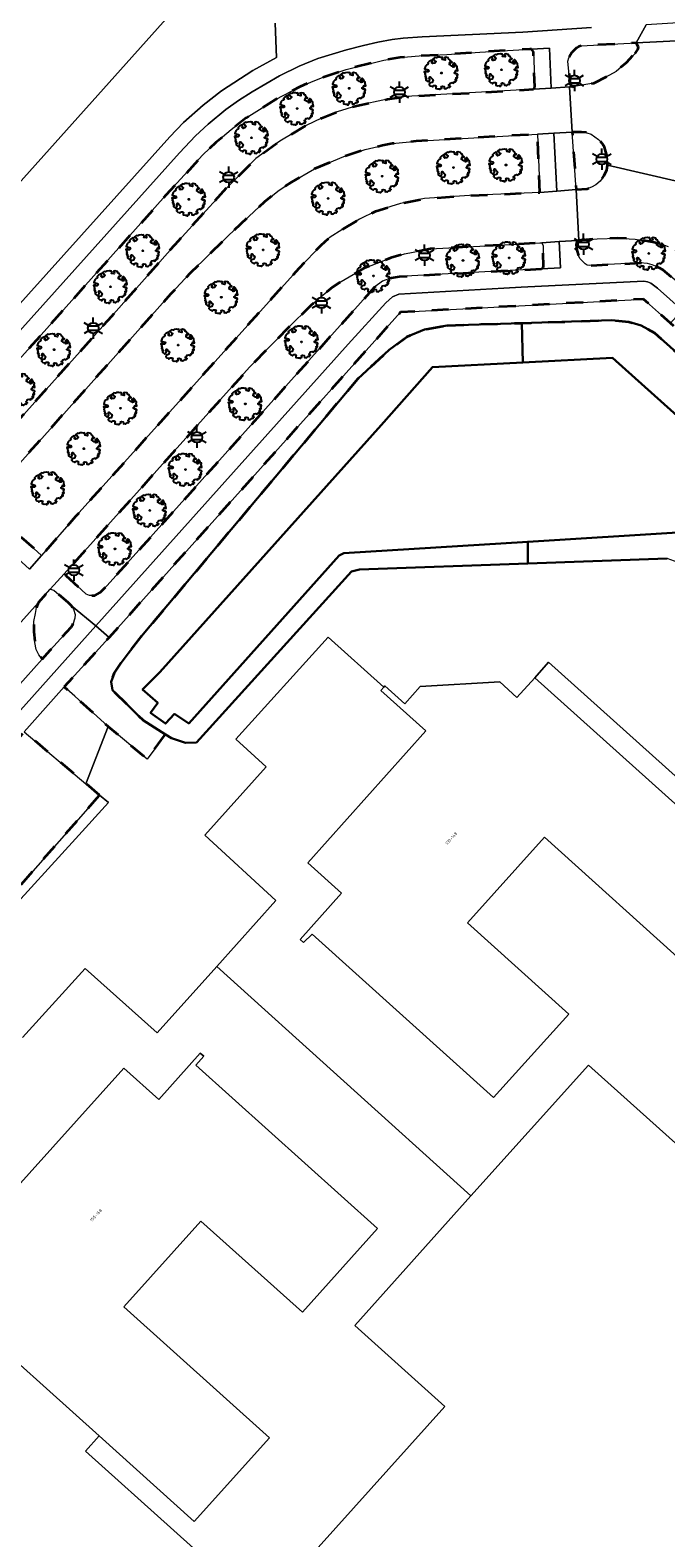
# Model space of a CAD drawing. Extents: x 105780 to 185197, y 477999 to 525027.
# Tile 136 of 256: x 108524 to 108600, y 478368 to 478546. Entities that reach past the tile are written whole.
import ezdxf
from ezdxf.enums import TextEntityAlignment as Align

# ---------------------------------------------------------------- set-up
doc = ezdxf.new("R2010")
doc.units = 0
doc.linetypes.add('XX-HIDDEN', pattern=[4, 2, -2])
for name, color, linetype, lineweight in [('B-GV-GR-BOOM-S', 252, 'Continuous', 25), ('B-GV-GR-HAAG_01-G', 252, 'GR-HAAG1', 13), ('B-GV-GR-MATERIAALGRENS-G', 252, 'XX-HIDDEN', 35), ('B-RO-IE-MEUBILAIR_WEGMEUBILAIR-S', 252, 'Continuous', 25), ('B-WE-GW-WATERGANG_SLOOT_INSTEEK-G', 252, 'Continuous', 30), ('B-XX-KG-KADASTRAAL_BEBOUWING-G', 252, 'Continuous', 20), ('B1-WE-OG-BEBOUWING-T18', 7, 'Continuous', 18), ('B1-WE-OG-TERREIN_ERF-GV', 252, 'Continuous', 18), ('B1-WE-VH-VERHARDING_ASFALT-GV', 252, 'Continuous', 18), ('B1-WE-VH-VERHARDING_BETONSTRAATSTEEN-GV', 252, 'Continuous', 18), ('B1-WE-VH-VERHARDING_TEGEL-GV', 252, 'Continuous', 18)]:
    doc.layers.add(name, color=color, linetype=linetype, lineweight=lineweight)
doc.styles.add('NLCS-ISO', font='NLCS-ISO.ttf')
doc.styles.add('NLCS-ISO-M200-T18', font='NLCS-ISO.ttf', dxfattribs={"height": 0.36})
doc.linetypes.add('GR-HAAG1', pattern='A,6,[176,NLCS.shx,S=0.125,R=0,X=0,Y=0],-2', length=8)

# ---------------------------------------------------------------- blocks, each defined once
blk = doc.blocks.new('B-SIE-WEG_LICHTMAST-SO')
at = {"ltscale": 0.1}
for p, q in [((-1.1, 0.63), (-2.19, 1.27)), ((0, 1.27), (0, 2.53)), ((1.1, 0.63), (2.19, 1.27)), ((-1.1, -0.63), (-2.19, -1.27)), ((0, -1.27), (0, -2.53)), ((1.1, -0.63), (2.19, -1.27))]:
    blk.add_line(p, q, dxfattribs=at)
at = {"flags": 128}
for points in [[(-1.16, 0.5), (1.16, 0.5)], [(-1.16, -0.5), (1.16, -0.5)]]:
    blk.add_lwpolyline(points, dxfattribs=at)
at = {"ltscale": 0.1}
blk.add_circle((0, 0), 1.27, dxfattribs=at)
at = {"style": 'NLCS-ISO'}
blk.add_attdef('TYPE', text='', height=1.8, dxfattribs=at).set_placement((0, 2.53), align=Align.BOTTOM_CENTER)
blk = doc.blocks.new('B-SGR-BOOM_06')
at = {"linetype": 'Continuous', "flags": 128}
blk.add_lwpolyline([(1.08, 1.41), (1.01, 1.58), (0.88, 1.63), (0.78, 1.81), (0.51, 1.88), (0.34, 1.81), (0.44, 1.71), (0.43, 1.52), (0.09, 1.59), (0.14, 1.73), (0.07, 1.88), (-0.06, 1.84), (-0.19, 1.88), (-0.46, 1.86), (-0.6, 1.79), (-0.78, 1.83), (-1.02, 1.64), (-0.85, 1.56), (-0.8, 1.46), (-0.63, 1.37), (-0.8, 1.16), (-1.02, 1.11), (-1.17, 1.24), (-1.05, 1.29), (-1.15, 1.54), (-1.45, 1.37), (-1.6, 1.21), (-1.52, 1.14), (-1.6, 1.01), (-1.77, 0.94), (-1.89, 0.82), (-2, 0.49), (-1.55, 0.37), (-1.48, 0.22), (-1.6, 0.12), (-1.8, 0.12), (-1.84, 0.22), (-2.04, 0.15), (-1.9, -0.07), (-1.97, -0.15), (-1.89, -0.22), (-1.95, -0.4), (-1.81, -0.47), (-1.89, -0.62), (-1.77, -0.64), (-1.72, -0.68), (-1.85, -0.84), (-1.57, -1.07), (-1.47, -0.97), (-1.38, -0.79), (-1.45, -0.7), (-1.37, -0.47), (-1.25, -0.54), (-1.12, -0.7), (-1, -0.8), (-1.12, -1.12), (-1.37, -1.17), (-1.47, -1.36), (-1.33, -1.51), (-1.13, -1.56), (-1.11, -1.61), (-1.08, -1.66), (-0.93, -1.49), (-0.73, -1.49), (-0.63, -1.56), (-0.68, -1.71), (-0.68, -1.84), (-0.46, -1.89), (-0.24, -1.88), (-0.19, -1.98), (-0.09, -1.86), (0.04, -1.79), (-0.02, -1.6), (0.11, -1.56), (0.31, -1.61), (0.34, -1.84), (0.46, -1.83), (0.58, -1.89), (0.83, -1.69), (0.95, -1.74), (0.93, -1.66), (1.06, -1.59), (0.96, -1.49), (0.85, -1.46), (1.03, -1.29), (1.05, -1.19), (1.26, -1.14), (1.42, -1.22), (1.51, -1.12), (1.51, -1.05), (1.65, -1.05), (1.65, -0.95), (1.78, -0.91), (1.78, -0.82), (1.63, -0.82), (1.82, -0.64), (1.7, -0.57), (1.85, -0.62), (1.9, -0.5), (1.82, -0.37), (1.93, -0.18), (1.87, -0.1), (1.7, -0.1), (1.5, 0.03), (1.63, 0.12), (1.75, 0.34), (1.82, 0.24), (1.95, 0.29), (1.87, 0.57), (1.88, 0.75), (1.8, 0.79), (1.67, 1.06), (1.53, 1.21), (1.35, 1.04), (1.47, 0.97), (1.57, 0.72), (1.41, 0.69), (1.33, 0.85), (1.2, 0.82), (1.06, 0.92), (0.9, 1.01), (0.98, 1.07), (0.93, 1.17), (1.01, 1.27), (1.15, 1.22), (1.26, 1.29)], close=True, dxfattribs=at)
blk.add_circle((0, 0), 0.06)
at = {"style": 'NLCS-ISO'}
blk.add_attdef('SOORT', text='', height=0.3, dxfattribs=at).set_placement((0, -0.36), align=Align.TOP_CENTER)

msp = doc.modelspace()

# ---------------------------------------------------------------- linework, layer by layer
at = {"layer": 'B-GV-GR-HAAG_01-G', "flags": 128}
msp.add_lwpolyline([(108532.593, 478455.682), (108520.441, 478441.877), (108521.243, 478441.152), (108529.722, 478450.484), (108533.644, 478454.799)], close=True, dxfattribs=at)
at = {"layer": 'B-GV-GR-MATERIAALGRENS-G', "flags": 128}
for points in [[(108584.109, 478539.47), (108584.272, 478539.773), (108584.097, 478543.903), (108583.884, 478544.223), (108583.681, 478544.253), (108577.726, 478543.886), (108573.808, 478543.588), (108570.538, 478543.435), (108568.222, 478543.233), (108566.323, 478542.947), (108561.864, 478541.811), (108558.931, 478540.831), (108557.661, 478540.333), (108556.372, 478539.756), (108553.494, 478538.272), (108550.013, 478536.079), (108548.223, 478534.689), (108546.412, 478533.156), (108544.866, 478531.687), (108540.466, 478526.883), (108514.443, 478497.801), (108513.846, 478497.03), (108513.532, 478496.409), (108513.472, 478496.114), (108513.524, 478495.491), (108513.641, 478495.192), (108513.804, 478494.954), (108515.72, 478493.124), (108515.945, 478492.993), (108516.464, 478492.957), (108533.648, 478512.113), (108541.563, 478521.06), (108547.68, 478527.765), (108551.152, 478531.254), (108553.986, 478533.321), (108557.106, 478535.171), (108558.947, 478536.061), (108560.791, 478536.802), (108563.087, 478537.519), (108566.756, 478538.288), (108568.999, 478538.596)], [(108596.162, 478543.728), (108596.513, 478544.207), (108596.574, 478544.415), (108596.55, 478544.566), (108596.294, 478544.981), (108589.759, 478544.626), (108589.489, 478544.554), (108589.232, 478544.398), (108588.679, 478543.834), (108588.311, 478543.205), (108588.186, 478542.818), (108588.46, 478539.984), (108588.684, 478539.78), (108591.262, 478540.206), (108593.116, 478541.14), (108593.912, 478541.596), (108595.133, 478542.641)], [(108584.854, 478527.221), (108584.591, 478534.143), (108570.177, 478533.321), (108567.359, 478533.02), (108566.196, 478532.801), (108564.139, 478532.304), (108561.591, 478531.499), (108558.116, 478530.012), (108555.385, 478528.465), (108553.922, 478527.488), (108552.161, 478526.112), (108547.912, 478522.122), (108543.345, 478517.644), (108541.045, 478515.179), (108518.832, 478490.349), (108525.704, 478484.135), (108529.78, 478488.778), (108556.308, 478518.287), (108558.899, 478520.981), (108559.845, 478521.819), (108561.478, 478522.881), (108563.461, 478524.043), (108565.387, 478524.988), (108568.331, 478525.904), (108571.186, 478526.493), (108576.526, 478526.85)], [(108592.862, 478531.484), (108592.556, 478532.583), (108592.288, 478533.01), (108591.827, 478533.505), (108590.971, 478534.134), (108590.451, 478534.316), (108589.814, 478534.396), (108588.717, 478534.366), (108589.164, 478527.568), (108590.466, 478527.637), (108591.01, 478527.853), (108591.494, 478528.146), (108592.018, 478528.58), (108592.513, 478529.218), (108592.813, 478529.914), (108592.901, 478530.452)], [(108585.04, 478518.151), (108585.266, 478518.335), (108585.307, 478518.446), (108585.248, 478520.876), (108585.091, 478521.227), (108584.871, 478521.258), (108581.359, 478521.031), (108571.871, 478520.529), (108568.8, 478519.925), (108567.172, 478519.446), (108563.94, 478518.216), (108561.258, 478516.636), (108560.239, 478515.964), (108558.887, 478514.889), (108557.672, 478513.793), (108554.953, 478511.127), (108550.403, 478506.472), (108528.373, 478481.941), (108531.007, 478479.544), (108531.409, 478479.368), (108532.014, 478479.37), (108532.663, 478479.733), (108533.506, 478480.568), (108565.281, 478516.017), (108566.172, 478516.7), (108567.254, 478517.08), (108568.194, 478517.246), (108580.513, 478517.908), (108582.162, 478517.996)], [(108589.49, 478521.528), (108589.367, 478521.517), (108589.254, 478521.348), (108589.174, 478521.01), (108589.243, 478520.383), (108589.447, 478519.755), (108589.628, 478519.367), (108590.225, 478518.766), (108590.494, 478518.611), (108590.731, 478518.559), (108596.728, 478518.854), (108597.631, 478518.803), (108598.214, 478518.652), (108598.992, 478518.325), (108599.411, 478518.096), (108602.132, 478515.826), (108602.63, 478515.589), (108602.963, 478515.552), (108603.346, 478515.6), (108603.893, 478515.818), (108604.237, 478516.055), (108605.344, 478517.235), (108605.52, 478517.517), (108605.568, 478517.778), (108604.907, 478518.353), (108602.783, 478519.649), (108600.101, 478520.825), (108599.217, 478521.119), (108598.294, 478521.342), (108596.193, 478521.687), (108594.081, 478521.807), (108591.671, 478521.717)], [(108529.239, 478478.165), (108528.884, 478478.521), (108527.141, 478480.008), (108526.744, 478480.12), (108525.294, 478478.505), (108525.11, 478477.954), (108524.969, 478477.246), (108524.792, 478476.289), (108524.792, 478475.085), (108524.898, 478473.81), (108525.075, 478472.959), (108525.394, 478472.322), (108525.776, 478471.808), (108526.73, 478472.872), (108529.209, 478475.635), (108529.396, 478475.937), (108529.666, 478476.702), (108529.702, 478477.135), (108529.492, 478477.744)]]:
    msp.add_lwpolyline(points, close=True, dxfattribs=at)
for points in [[(108702.292, 478400.69), (108702.124, 478420.692), (108600.383, 478511.714), (108597.167, 478514.569), (108568.306, 478513.001), (108533.712, 478474.402), (108528.404, 478468.536), (108529.645, 478467.416), (108533.614, 478463.834), (108538.247, 478459.954), (108540.403, 478462.887), (108537.811, 478464.532), (108536.787, 478465.532), (108534.126, 478468.128), (108533.97, 478469.133), (108534.372, 478470.197), (108535.171, 478471.376), (108535.981, 478472.51), (108537.781, 478474.79), (108563.237, 478505.094), (108566.959, 478508.559), (108569.078, 478510.09), (108571.185, 478510.968), (108573.852, 478511.444)], [(108573.852, 478511.444), (108582.726, 478511.723), (108593.388, 478512.058), (108595.432, 478511.848), (108596.907, 478511.43), (108598.46, 478510.574), (108624.247, 478487.544), (108651.709, 478463.177), (108684.743, 478433.438), (108698.345, 478421.344), (108699.321, 478419.888), (108699.737, 478418.748), (108699.919, 478411.89), (108700.183, 478402.005), (108700.142, 478399.696), (108700.037, 478398.656), (108699.983, 478398.129), (108699.482, 478396.874), (108698.59, 478395.713), (108699.564, 478394.815), (108700.504, 478395.862)], [(108532.593, 478455.682), (108530.974, 478457.042), (108523.654, 478463.19), (108490.578, 478426.322), (108488.203, 478423.603)], [(108489.003, 478423.003), (108510.9, 478447.488), (108511.217, 478447.192), (108513.101, 478445.587), (108513.581, 478445.629), (108514.75, 478445.172), (108516.93, 478443.091), (108520.049, 478440.113), (108520.183, 478439.985), (108521.243, 478441.152), (108520.441, 478441.877), (108532.593, 478455.682)]]:
    msp.add_lwpolyline(points, dxfattribs=at)
at = {"layer": 'B-WE-GW-WATERGANG_SLOOT_INSTEEK-G', "flags": 128}
msp.add_lwpolyline([(108582.844, 478507.053), (108582.726, 478511.723), (108573.852, 478511.444), (108571.185, 478510.968), (108569.078, 478510.09), (108566.959, 478508.559), (108563.237, 478505.094), (108537.781, 478474.79), (108535.981, 478472.51), (108535.171, 478471.376), (108534.372, 478470.197), (108533.97, 478469.133), (108534.126, 478468.128), (108536.787, 478465.532), (108537.811, 478464.532), (108540.403, 478462.887), (108541.129, 478462.426), (108542.776, 478461.874), (108544.084, 478461.938), (108562.485, 478482.227), (108563.448, 478482.472), (108583.437, 478483.192), (108583.429, 478485.754), (108561.608, 478484.413), (108561.037, 478484.118), (108543.177, 478464.197), (108541.486, 478465.33), (108540.419, 478464.173), (108538.655, 478465.468), (108539.504, 478466.629), (108537.702, 478468.23), (108539.743, 478470.286), (108566.016, 478499.589), (108572.109, 478506.498)], close=True, dxfattribs=at)
for points in [[(108624.247, 478487.544), (108598.46, 478510.574), (108596.907, 478511.43), (108595.432, 478511.848), (108593.388, 478512.058), (108582.726, 478511.723), (108582.844, 478507.053), (108593.483, 478507.603), (108608.8, 478493.866)], [(108608.8, 478493.866), (108593.483, 478507.603), (108582.844, 478507.053), (108572.109, 478506.498), (108566.016, 478499.589), (108539.743, 478470.286), (108537.702, 478468.23), (108539.504, 478466.629), (108538.655, 478465.468), (108540.419, 478464.173), (108541.486, 478465.33), (108543.177, 478464.197), (108561.037, 478484.118), (108561.608, 478484.413), (108583.429, 478485.754), (108601.834, 478486.885)], [(108601.834, 478486.885), (108583.429, 478485.754), (108583.437, 478483.192), (108599.993, 478483.788)]]:
    msp.add_lwpolyline(points, dxfattribs=at)
at = {"layer": 'B-XX-KG-KADASTRAAL_BEBOUWING-G', "flags": 128}
for points in [[(108506.399, 478566.404), (108514.417, 478575.326), (108516.722, 478577.904), (108521.987, 478583.807), (108510.673, 478593.972), (108489.798, 478570.705), (108490.345, 478560.372), (108513.152, 478539.955), (108505.909, 478531.877), (108517.136, 478521.81), (108545.216, 478553.126), (108544.682, 478563.471), (108538.799, 478568.733), (108533.522, 478562.858), (108523.173, 478551.351), (108510.762, 478562.488)], [(108584.262, 478469.613), (108582.131, 478467.271), (108580.125, 478469.122), (108570.641, 478468.59), (108568.813, 478466.521), (108566.45, 478468.646), (108566.335, 478468.512), (108565.979, 478468.096), (108571.327, 478463.301), (108557.315, 478447.659), (108561.312, 478444.053), (108556.395, 478438.531), (108556.788, 478438.174), (108557.822, 478439.181), (108579.376, 478419.779), (108588.301, 478429.693), (108576.26, 478440.532), (108585.399, 478450.684), (108602.806, 478435.016), (108611.737, 478444.938)], [(108515.64, 478411.96), (108515.555, 478411.811), (108517.863, 478409.693), (108516.019, 478407.708), (108516.527, 478398.203), (108518.578, 478396.413), (108516.48, 478394.04), (108532.526, 478379.621), (108543.833, 478369.462), (108552.755, 478379.392), (108535.461, 478394.931), (108544.604, 478405.107), (108556.675, 478394.302), (108565.597, 478404.232), (108544.004, 478423.635), (108544.953, 478424.691), (108544.544, 478425.058), (108539.611, 478419.569), (108535.483, 478423.278), (108521.427, 478407.635), (108516.019, 478412.378)]]:
    msp.add_lwpolyline(points, close=True, dxfattribs=at)
for points in [[(108602.806, 478435.016), (108585.399, 478450.684), (108576.26, 478440.532), (108588.301, 478429.693), (108579.376, 478419.779), (108557.822, 478439.181), (108556.788, 478438.174), (108556.395, 478438.531), (108561.312, 478444.053), (108557.315, 478447.659), (108571.327, 478463.301), (108565.979, 478468.096), (108566.335, 478468.512), (108559.748, 478474.435), (108548.748, 478462.339), (108552.368, 478459.048), (108545.07, 478450.934), (108553.534, 478443.188), (108546.494, 478435.346), (108576.682, 478408.099), (108590.646, 478423.645), (108601.359, 478414.022)], [(108622.942, 478438.226), (108585.879, 478471.459), (108584.262, 478469.613), (108611.737, 478444.938)], [(108521.427, 478407.635), (108535.483, 478423.278), (108539.611, 478419.569), (108544.544, 478425.058), (108544.953, 478424.691), (108544.004, 478423.635), (108565.597, 478404.232), (108556.675, 478394.302), (108544.604, 478405.107), (108535.461, 478394.931), (108552.755, 478379.392), (108543.833, 478369.462), (108532.526, 478379.621), (108530.917, 478377.823), (108551.894, 478358.984), (108573.579, 478383.125), (108562.881, 478392.735), (108576.682, 478408.099), (108546.494, 478435.346), (108539.413, 478427.46), (108530.867, 478435.121), (108523.455, 478426.908)]]:
    msp.add_lwpolyline(points, dxfattribs=at)
at = {"layer": 'B1-WE-OG-TERREIN_ERF-GV', "flags": 128}
msp.add_lwpolyline([(108506.399, 478566.404), (108510.762, 478562.488), (108523.173, 478551.351), (108533.522, 478562.858), (108538.799, 478568.733), (108544.682, 478563.471), (108545.216, 478553.126), (108517.136, 478521.81), (108505.909, 478531.877), (108513.152, 478539.955), (108490.345, 478560.372), (108489.798, 478570.705), (108510.673, 478593.972), (108521.987, 478583.807), (108516.722, 478577.904), (108514.417, 478575.326)], close=True, dxfattribs=at)
for points in [[(108484.432, 478550.472), (108482.667, 478548.157), (108484.124, 478546.866), (108487.46, 478550.715), (108486.916, 478551.193), (108489.586, 478554.136), (108492.28, 478551.776), (108489.621, 478548.818), (108488.744, 478549.589), (108485.327, 478545.783), (108486.707, 478544.546), (108487.822, 478545.725), (108491.124, 478542.703), (108490.128, 478541.621), (108492.847, 478539.171), (108495.967, 478536.355), (108522.052, 478512.813), (108540.917, 478533.81), (108542.559, 478535.529), (108544.908, 478537.598), (108547.085, 478539.293), (108550.796, 478541.693), (108553.597, 478543.233), (108553.436, 478547.317)], [(108583.437, 478483.192), (108563.448, 478482.472), (108562.485, 478482.227), (108544.084, 478461.938), (108542.776, 478461.874), (108541.129, 478462.426), (108540.403, 478462.887), (108538.247, 478459.954), (108533.614, 478463.834), (108530.974, 478457.042), (108532.593, 478455.682), (108533.644, 478454.799), (108529.722, 478450.484), (108521.243, 478441.152)], [(108671.735, 478368.335), (108668.493, 478371.241), (108670.943, 478373.974), (108676.44, 478369.055), (108694.706, 478389.403), (108695.667, 478390.474), (108699.564, 478394.815), (108698.59, 478395.713), (108697.4, 478394.994), (108695.301, 478394.551), (108693.428, 478394.628), (108691.652, 478395.226), (108673.794, 478410.664), (108672.986, 478411.811), (108672.935, 478413.86), (108672.615, 478417.962), (108672.28, 478418.709), (108671.639, 478419.461), (108651.992, 478437.197), (108634.29, 478454.027), (108609.018, 478476.569), (108601.291, 478483.286), (108599.993, 478483.788), (108583.437, 478483.192)], [(108523.455, 478426.908), (108530.867, 478435.121), (108539.413, 478427.46), (108546.494, 478435.346), (108553.534, 478443.188), (108545.07, 478450.934), (108552.368, 478459.048), (108548.748, 478462.339), (108559.748, 478474.435), (108566.335, 478468.512), (108566.45, 478468.646), (108568.813, 478466.521), (108570.641, 478468.59), (108580.125, 478469.122), (108582.131, 478467.271), (108584.262, 478469.613), (108585.879, 478471.459), (108622.942, 478438.226)], [(108601.359, 478414.022), (108590.646, 478423.645), (108576.682, 478408.099), (108562.881, 478392.735), (108573.579, 478383.125), (108551.894, 478358.984), (108530.917, 478377.823), (108532.526, 478379.621), (108516.48, 478394.04)]]:
    msp.add_lwpolyline(points, dxfattribs=at)
at = {"layer": 'B1-WE-VH-VERHARDING_ASFALT-GV', "flags": 128}
for points in [[(108605.123, 478545.438), (108596.294, 478544.981), (108596.55, 478544.566), (108596.574, 478544.415), (108596.513, 478544.207), (108596.162, 478543.728), (108595.133, 478542.641), (108593.912, 478541.596), (108593.116, 478541.14), (108591.262, 478540.206), (108588.684, 478539.78), (108588.363, 478539.757), (108588.717, 478534.366), (108589.814, 478534.396), (108590.451, 478534.316), (108590.971, 478534.134), (108591.827, 478533.505), (108592.288, 478533.01), (108592.556, 478532.583), (108592.862, 478531.484), (108592.901, 478530.452), (108605.732, 478527.502)], [(108518.832, 478490.349), (108541.045, 478515.179), (108543.345, 478517.644), (108547.912, 478522.122), (108552.161, 478526.112), (108553.922, 478527.488), (108555.385, 478528.465), (108558.116, 478530.012), (108561.591, 478531.499), (108564.139, 478532.304), (108566.196, 478532.801), (108567.359, 478533.02), (108570.177, 478533.321), (108584.591, 478534.143), (108586.526, 478534.247), (108588.717, 478534.366), (108588.363, 478539.757), (108586.218, 478539.605), (108585.526, 478539.561), (108584.109, 478539.47), (108568.999, 478538.596), (108566.756, 478538.288), (108563.087, 478537.519), (108560.791, 478536.802), (108558.947, 478536.061), (108557.106, 478535.171), (108553.986, 478533.321), (108551.152, 478531.254), (108547.68, 478527.765), (108541.563, 478521.06), (108533.648, 478512.113), (108516.464, 478492.957)], [(108605.732, 478527.502), (108592.901, 478530.452), (108592.813, 478529.914), (108592.513, 478529.218), (108592.018, 478528.58), (108591.494, 478528.146), (108591.01, 478527.853), (108590.466, 478527.637), (108589.164, 478527.568), (108589.49, 478521.528), (108591.671, 478521.717), (108594.081, 478521.807), (108596.193, 478521.687), (108598.294, 478521.342), (108599.217, 478521.119), (108600.101, 478520.825)], [(108524.256, 478477.349), (108525.294, 478478.505), (108526.744, 478480.12), (108528.373, 478481.941), (108550.403, 478506.472), (108554.953, 478511.127), (108557.672, 478513.793), (108558.887, 478514.889), (108560.239, 478515.964), (108561.258, 478516.636), (108563.94, 478518.216), (108567.172, 478519.446), (108568.8, 478519.925), (108571.871, 478520.529), (108581.359, 478521.031), (108584.871, 478521.258), (108585.091, 478521.227), (108587.152, 478521.405), (108589.367, 478521.517), (108589.49, 478521.528), (108589.164, 478527.568), (108586.863, 478527.383), (108584.854, 478527.221), (108576.526, 478526.85), (108571.186, 478526.493), (108568.331, 478525.904), (108565.387, 478524.988), (108563.461, 478524.043), (108561.478, 478522.881), (108559.845, 478521.819), (108558.899, 478520.981), (108556.308, 478518.287), (108529.78, 478488.778), (108525.704, 478484.135), (108524.26, 478482.491)]]:
    msp.add_lwpolyline(points, dxfattribs=at)
at = {"layer": 'B1-WE-VH-VERHARDING_BETONSTRAATSTEEN-GV', "flags": 128}
for points in [[(108525.776, 478471.808), (108525.394, 478472.322), (108525.075, 478472.959), (108524.898, 478473.81), (108524.792, 478475.085), (108524.792, 478476.289), (108524.969, 478477.246), (108525.11, 478477.954), (108525.294, 478478.505), (108524.256, 478477.349), (108513.779, 478465.676), (108514.678, 478466.211), (108515.245, 478466.459), (108515.936, 478466.707), (108516.768, 478466.902), (108517.742, 478466.902), (108518.699, 478466.92), (108519.637, 478466.778), (108520.098, 478466.636), (108520.612, 478466.424), (108520.814, 478466.277)], [(108528.404, 478468.536), (108523.654, 478463.19), (108530.974, 478457.042), (108533.614, 478463.834), (108529.645, 478467.416)]]:
    msp.add_lwpolyline(points, close=True, dxfattribs=at)
at = {"layer": 'B1-WE-VH-VERHARDING_TEGEL-GV', "flags": 128}
for points in [[(108514.443, 478497.801), (108540.466, 478526.883), (108544.866, 478531.687), (108546.412, 478533.156), (108548.223, 478534.689), (108550.013, 478536.079), (108553.494, 478538.272), (108556.372, 478539.756), (108557.661, 478540.333), (108558.931, 478540.831), (108561.864, 478541.811), (108566.323, 478542.947), (108568.222, 478543.233), (108570.538, 478543.435), (108573.808, 478543.588), (108577.726, 478543.886), (108583.681, 478544.253), (108583.884, 478544.223), (108585.992, 478544.366), (108586.218, 478539.605), (108588.363, 478539.757), (108588.684, 478539.78), (108588.46, 478539.984), (108588.186, 478542.818), (108588.311, 478543.205), (108588.679, 478543.834), (108589.232, 478544.398), (108589.489, 478544.554), (108589.759, 478544.626), (108596.294, 478544.981), (108597.49, 478547.119)], [(108553.436, 478547.317), (108553.597, 478543.233), (108550.796, 478541.693), (108547.085, 478539.293), (108544.908, 478537.598), (108542.559, 478535.529), (108540.917, 478533.81), (108522.052, 478512.813)], [(108605.041, 478547.587), (108597.49, 478547.119), (108596.294, 478544.981), (108605.123, 478545.438)], [(108591.01, 478546.799), (108582.828, 478546.267), (108570.886, 478545.694), (108568.63, 478545.522), (108567.333, 478545.362), (108565.64, 478545.067), (108563.923, 478544.687), (108561.904, 478544.166), (108558.49, 478543.122), (108556.283, 478542.211), (108553.952, 478541.084), (108550.706, 478539.174), (108549.102, 478538.135), (108547.576, 478537.06), (108545.47, 478535.314), (108543.987, 478533.939), (108542.097, 478531.918), (108513.384, 478500)], [(108513.384, 478500), (108542.097, 478531.918), (108543.987, 478533.939), (108545.47, 478535.314), (108547.576, 478537.06), (108549.102, 478538.135), (108550.706, 478539.174), (108553.952, 478541.084), (108556.283, 478542.211), (108558.49, 478543.122), (108561.904, 478544.166), (108563.923, 478544.687), (108565.64, 478545.067), (108567.333, 478545.362), (108568.63, 478545.522), (108570.886, 478545.694), (108582.828, 478546.267), (108591.01, 478546.799)], [(108602.132, 478515.826), (108599.411, 478518.096), (108598.992, 478518.325), (108598.214, 478518.652), (108597.631, 478518.803), (108596.728, 478518.854), (108590.731, 478518.559), (108590.494, 478518.611), (108590.225, 478518.766), (108589.628, 478519.367), (108589.447, 478519.755), (108589.243, 478520.383), (108589.174, 478521.01), (108589.254, 478521.348), (108589.367, 478521.517), (108587.152, 478521.405), (108587.318, 478518.271), (108585.04, 478518.151), (108582.162, 478517.996), (108580.513, 478517.908), (108568.194, 478517.246), (108567.254, 478517.08), (108566.172, 478516.7), (108565.281, 478516.017), (108533.506, 478480.568), (108532.663, 478479.733), (108532.014, 478479.37), (108531.409, 478479.368), (108531.007, 478479.544), (108528.373, 478481.941), (108526.744, 478480.12), (108527.141, 478480.008), (108528.884, 478478.521), (108529.239, 478478.165), (108532.164, 478475.762), (108562.095, 478509.211), (108566.57, 478514.114), (108567.352, 478514.82), (108568.116, 478515.153), (108580.589, 478515.872), (108582.649, 478515.991), (108597.215, 478516.706), (108597.657, 478516.613), (108598.053, 478516.451), (108598.828, 478515.882), (108601.754, 478513.259)], [(108532.164, 478475.762), (108529.239, 478478.165), (108529.492, 478477.744), (108529.702, 478477.135), (108529.666, 478476.702), (108529.396, 478475.937), (108529.209, 478475.635), (108526.73, 478472.872), (108525.776, 478471.808), (108520.814, 478466.277)], [(108523.654, 478463.19), (108528.404, 478468.536), (108533.712, 478474.402), (108532.164, 478475.762), (108489.103, 478427.642), (108487.872, 478426.267), (108485.538, 478423.663)], [(108485.538, 478423.663), (108487.872, 478426.267), (108489.103, 478427.642), (108532.164, 478475.762)]]:
    msp.add_lwpolyline(points, dxfattribs=at)
for points in [[(108585.992, 478544.366), (108583.884, 478544.223), (108584.097, 478543.903), (108584.272, 478539.773), (108584.109, 478539.47), (108585.526, 478539.561), (108586.218, 478539.605)], [(108586.526, 478534.247), (108584.591, 478534.143), (108584.854, 478527.221), (108586.863, 478527.383)], [(108588.717, 478534.366), (108586.526, 478534.247), (108586.863, 478527.383), (108589.164, 478527.568)], [(108587.152, 478521.405), (108585.091, 478521.227), (108585.248, 478520.876), (108585.307, 478518.446), (108585.266, 478518.335), (108585.04, 478518.151), (108587.318, 478518.271)], [(108568.306, 478513.001), (108597.167, 478514.569), (108600.383, 478511.714), (108601.754, 478513.259), (108598.828, 478515.882), (108598.053, 478516.451), (108597.657, 478516.613), (108597.215, 478516.706), (108582.649, 478515.991), (108580.589, 478515.872), (108568.116, 478515.153), (108567.352, 478514.82), (108566.57, 478514.114), (108562.095, 478509.211), (108532.164, 478475.762), (108533.712, 478474.402)], [(108518.832, 478490.349), (108517.398, 478488.747), (108524.26, 478482.491), (108525.704, 478484.135)]]:
    msp.add_lwpolyline(points, close=True, dxfattribs=at)

# ---------------------------------------------------------------- block references
at = {"layer": 'B-GV-GR-BOOM-S', "linetype": 'Continuous', "lineweight": 0}
for p in [(108580.323, 478541.785), (108573.178, 478541.407), (108562.236, 478539.584), (108556.036, 478537.185), (108550.641, 478533.722), (108566.149, 478529.151), (108574.621, 478530.174), (108580.845, 478530.481), (108543.198, 478526.409), (108559.742, 478526.523), (108537.739, 478520.303), (108552.02, 478520.409), (108575.741, 478519.156), (108581.218, 478519.451), (108597.818, 478519.988), (108565.115, 478517.312), (108533.903, 478516.029), (108547.045, 478514.793), (108556.58, 478509.48), (108527.183, 478508.56), (108541.912, 478509.099), (108522.969, 478503.832), (108549.893, 478502.121), (108535.077, 478501.609), (108530.733, 478496.812), (108542.792, 478494.333), (108526.473, 478492.126), (108538.557, 478489.475), (108534.419, 478484.912)]:
    msp.add_blockref('B-SGR-BOOM_06', p, dxfattribs=at)
at = {"layer": 'B-RO-IE-MEUBILAIR_WEGMEUBILAIR-S', "xscale": 0.5, "yscale": 0.5, "zscale": 0.5}
for p in [(108588.966, 478540.5), (108568.188, 478539.132), (108592.216, 478531.167), (108547.917, 478529.022), (108590.053, 478521.07), (108571.162, 478519.763), (108558.931, 478514.111), (108531.843, 478511.128), (108544.149, 478498.159), (108529.534, 478482.386)]:
    msp.add_blockref('B-SIE-WEG_LICHTMAST-SO', p, dxfattribs=at)

# ---------------------------------------------------------------- texts
at = {"layer": 'B1-WE-OG-BEBOUWING-T18', "style": 'NLCS-ISO-M200-T18'}
for s, p in [('130-148', (108574.349, 478450.542)), ('150-168', (108532.165, 478405.811))]:
    msp.add_text(s, height=0.36, rotation=47.6, dxfattribs=at).set_placement(p, align=Align.MIDDLE)

doc.saveas('drawing.dxf')
